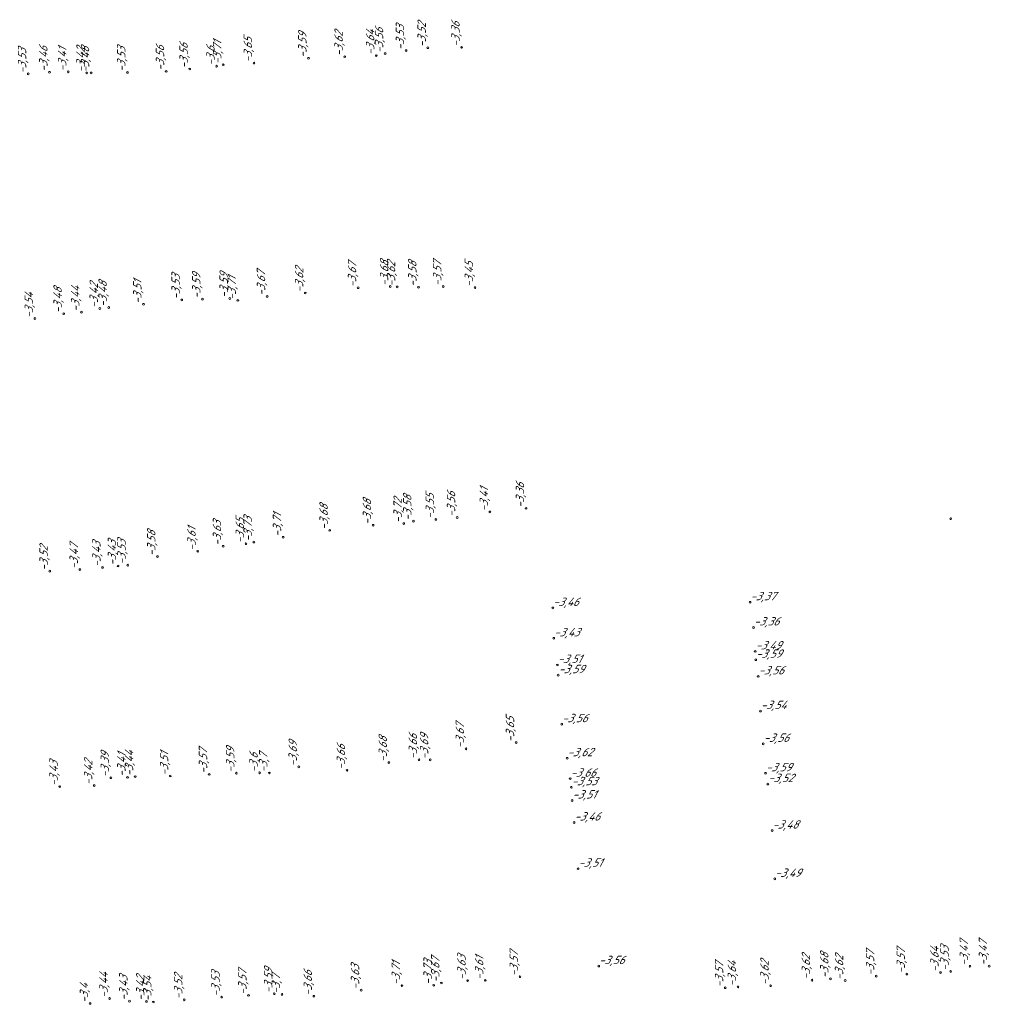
# Model space of a CAD drawing. Header units: metres. Extents: x 162343 to 162665, y 502576 to 502928.
# Tile 23 of 33: x 162351 to 162393, y 502843 to 502885. Entities that reach past the tile are written whole.
import ezdxf

# ---------------------------------------------------------------- set-up
doc = ezdxf.new("R2010")
doc.units = ezdxf.units.M
doc.header["$LTSCALE"] = 0.001
doc.layers.add('B-WE-OG-HOOGTEPUNT-T18', color=7, linetype='Continuous', lineweight=0)
doc.styles.add('Style-Arial', font='arial.ttf')

# ---------------------------------------------------------------- blocks, each defined once
blk = doc.blocks.new('hm_11')
at = {"color": 0, "linetype": 'ByBlock', "lineweight": -2}
blk.add_circle((0, 0), 0.0375, dxfattribs=at)

msp = doc.modelspace()

# ---------------------------------------------------------------- block references
at = {"layer": 'B-WE-OG-HOOGTEPUNT-T18', "rotation": 90}
for p in [(162367.907606, 502883.548781), (162368.838228, 502883.670148), (162370.287834, 502883.687287), (162361.384952, 502883.013138), (162363.72109, 502883.218073), (162365.274673, 502883.286018), (162366.62827, 502883.330649), (162367.010568, 502883.41958), (162352.613457, 502882.618716), (162353.420081, 502882.636747), (162355.953918, 502882.612959), (162357.616793, 502882.657254), (162358.628319, 502882.758904), (162359.780983, 502882.880864), (162360.066678, 502882.943422), (162351.701714, 502882.549658), (162354.207776, 502882.589815), (162354.401727, 502882.58938), (162365.852513, 502873.376149), (162367.226858, 502873.429827), (162367.524516, 502873.412843), (162368.438447, 502873.396291), (162369.50196, 502873.429309), (162370.861586, 502873.384332), (162359.17293, 502872.888167), (162360.346347, 502872.916255), (162361.949008, 502873.006531), (162363.581181, 502873.153874), (162354.773591, 502872.487602), (162355.156409, 502872.530643), (162356.643451, 502872.670138), (162358.286414, 502872.857298), (162360.692181, 502872.837192), (162351.98912, 502872.058402), (162353.225253, 502872.264508), (162353.981665, 502872.328621), (162371.502302, 502863.764564), (162373.052952, 502863.916383), (162366.491412, 502863.193196), (162367.806935, 502863.264126), (162368.221374, 502863.36599), (162369.186678, 502863.444141), (162370.097938, 502863.526133), (162364.632259, 502862.97342), (162361.040394, 502862.399225), (162361.374981, 502862.470058), (162362.635086, 502862.678291), (162358.968325, 502862.075384), (162360.060424, 502862.292131), (162355.966164, 502861.482425), (162357.241609, 502861.849375), (162352.625309, 502861.222489), (162353.916362, 502861.292214), (162354.890104, 502861.38419), (162355.555068, 502861.444545), (162370.476575, 502853.604774), (162372.626425, 502853.872006), (162368.460839, 502853.136752), (162368.942488, 502853.131968), (162363.307613, 502852.832452), (162365.374001, 502852.683718), (162367.168995, 502853.015973), (162355.248602, 502852.363703), (162355.959246, 502852.381917), (162356.287538, 502852.411411), (162357.791625, 502852.437693), (162359.460711, 502852.509832), (162360.627845, 502852.560023), (162361.626527, 502852.574522), (162362.043387, 502852.569774), (162353.050564, 502851.983416), (162354.533212, 502852.02967), (162392.0893, 502844.279595), (162392.910315, 502844.284041), (162372.789661, 502843.830778), (162388.067831, 502843.856678), (162389.383874, 502843.944085), (162390.828515, 502844.010345), (162391.258793, 502844.05894), (162367.729004, 502843.449242), (162369.093704, 502843.464196), (162369.420793, 502843.563603), (162370.546044, 502843.663388), (162371.303041, 502843.675579), (162381.593018, 502843.359832), (162382.141847, 502843.393723), (162383.541001, 502843.445007), (162385.315276, 502843.684864), (162386.104404, 502843.742513), (162386.737502, 502843.67009), (162359.995968, 502842.959468), (162361.148832, 502843.033108), (162362.25484, 502843.102619), (162362.584717, 502843.074094), (162363.952653, 502842.994786), (162365.981136, 502843.256339), (162354.354956, 502842.686256), (162355.192767, 502842.897849), (162356.045, 502842.781729), (162356.769508, 502842.773046), (162357.07061, 502842.749416), (162358.394803, 502842.841399)]:
    msp.add_blockref('hm_11', p, dxfattribs=at)
at = {"layer": 'B-WE-OG-HOOGTEPUNT-T18'}
for p in [(162391.26216, 502863.469819), (162382.658916, 502859.89029), (162374.199183, 502859.646676), (162382.80981, 502858.808391), (162374.239702, 502858.345255), (162382.876925, 502857.785192), (162382.901985, 502857.425455), (162374.396513, 502857.201594), (162374.429419, 502856.763948), (162383.005128, 502856.711653), (162383.103568, 502855.224188), (162374.583443, 502854.661205), (162383.224124, 502853.818112), (162374.81438, 502853.201767), (162374.943441, 502852.325326), (162383.321878, 502852.556733), (162374.993997, 502851.958126), (162383.420528, 502852.094253), (162375.025152, 502851.388028), (162375.11155, 502850.444504), (162383.604354, 502850.099357), (162375.282007, 502848.464948), (162383.716765, 502848.027883), (162376.167465, 502844.286924)]:
    msp.add_blockref('hm_11', p, dxfattribs=at)

# ---------------------------------------------------------------- texts
at = {"layer": 'B-WE-OG-HOOGTEPUNT-T18', "char_height": 0.36, "attachment_point": 7, "rotation": 90, "style": 'Style-Arial'}
for s, insert in [('{\\fNLCS-ISO|b0|i1|c0|p34;\\Q15;\\C256;-3,52}', (162368.838228, 502883.670148)), ('{\\fNLCS-ISO|b0|i1|c0|p34;\\Q15;\\C256;-3,36}', (162370.287834, 502883.687287)), ('{\\fNLCS-ISO|b0|i1|c0|p34;\\Q15;\\C256;-3,59}', (162363.72109, 502883.218073)), ('{\\fNLCS-ISO|b0|i1|c0|p34;\\Q15;\\C256;-3,62}', (162365.274673, 502883.286018)), ('{\\fNLCS-ISO|b0|i1|c0|p34;\\Q15;\\C256;-3,64}', (162366.62827, 502883.330649)), ('{\\fNLCS-ISO|b0|i1|c0|p34;\\Q15;\\C256;-3,56}', (162367.010568, 502883.41958)), ('{\\fNLCS-ISO|b0|i1|c0|p34;\\Q15;\\C256;-3,53}', (162367.907606, 502883.548781)), ('{\\fNLCS-ISO|b0|i1|c0|p34;\\Q15;\\C256;-3,56}', (162358.628319, 502882.758904)), ('{\\fNLCS-ISO|b0|i1|c0|p34;\\Q15;\\C256;-3,71}', (162360.066678, 502882.943422)), ('{\\fNLCS-ISO|b0|i1|c0|p34;\\Q15;\\C256;-3,65}', (162361.384952, 502883.013138)), ('{\\fNLCS-ISO|b0|i1|c0|p34;\\Q15;\\C256;-3,53}', (162351.701714, 502882.549658)), ('{\\fNLCS-ISO|b0|i1|c0|p34;\\Q15;\\C256;-3,46}', (162352.613457, 502882.618716)), ('{\\fNLCS-ISO|b0|i1|c0|p34;\\Q15;\\C256;-3,41}', (162353.420081, 502882.636747)), ('{\\fNLCS-ISO|b0|i1|c0|p34;\\Q15;\\C256;-3,42}', (162354.207776, 502882.589815)), ('{\\fNLCS-ISO|b0|i1|c0|p34;\\Q15;\\C256;-3,48}', (162354.401727, 502882.58938)), ('{\\fNLCS-ISO|b0|i1|c0|p34;\\Q15;\\C256;-3,53}', (162355.953918, 502882.612959)), ('{\\fNLCS-ISO|b0|i1|c0|p34;\\Q15;\\C256;-3,56}', (162357.616793, 502882.657254)), ('{\\fNLCS-ISO|b0|i1|c0|p34;\\Q15;\\C256;-3,6}', (162359.780983, 502882.880864)), ('{\\fNLCS-ISO|b0|i1|c0|p34;\\Q15;\\C256;-3,68}', (162367.226858, 502873.429827)), ('{\\fNLCS-ISO|b0|i1|c0|p34;\\Q15;\\C256;-3,57}', (162369.50196, 502873.429309)), ('{\\fNLCS-ISO|b0|i1|c0|p34;\\Q15;\\C256;-3,67}', (162361.949008, 502873.006531)), ('{\\fNLCS-ISO|b0|i1|c0|p34;\\Q15;\\C256;-3,62}', (162363.581181, 502873.153874)), ('{\\fNLCS-ISO|b0|i1|c0|p34;\\Q15;\\C256;-3,67}', (162365.852513, 502873.376149)), ('{\\fNLCS-ISO|b0|i1|c0|p34;\\Q15;\\C256;-3,62}', (162367.524516, 502873.412843)), ('{\\fNLCS-ISO|b0|i1|c0|p34;\\Q15;\\C256;-3,58}', (162368.438447, 502873.396291)), ('{\\fNLCS-ISO|b0|i1|c0|p34;\\Q15;\\C256;-3,45}', (162370.861586, 502873.384332)), ('{\\fNLCS-ISO|b0|i1|c0|p34;\\Q15;\\C256;-3,51}', (162356.643451, 502872.670138)), ('{\\fNLCS-ISO|b0|i1|c0|p34;\\Q15;\\C256;-3,53}', (162358.286414, 502872.857298)), ('{\\fNLCS-ISO|b0|i1|c0|p34;\\Q15;\\C256;-3,59}', (162359.17293, 502872.888167)), ('{\\fNLCS-ISO|b0|i1|c0|p34;\\Q15;\\C256;-3,59}', (162360.346347, 502872.916255)), ('{\\fNLCS-ISO|b0|i1|c0|p34;\\Q15;\\C256;-3,71}', (162360.692181, 502872.837192)), ('{\\fNLCS-ISO|b0|i1|c0|p34;\\Q15;\\C256;-3,48}', (162353.225253, 502872.264508)), ('{\\fNLCS-ISO|b0|i1|c0|p34;\\Q15;\\C256;-3,44}', (162353.981665, 502872.328621)), ('{\\fNLCS-ISO|b0|i1|c0|p34;\\Q15;\\C256;-3,42}', (162354.773591, 502872.487602)), ('{\\fNLCS-ISO|b0|i1|c0|p34;\\Q15;\\C256;-3,48}', (162355.156409, 502872.530643)), ('{\\fNLCS-ISO|b0|i1|c0|p34;\\Q15;\\C256;-3,54}', (162351.98912, 502872.058402)), ('{\\fNLCS-ISO|b0|i1|c0|p34;\\Q15;\\C256;-3,36}', (162373.052952, 502863.916383)), ('{\\fNLCS-ISO|b0|i1|c0|p34;\\Q15;\\C256;-3,58}', (162368.221374, 502863.36599)), ('{\\fNLCS-ISO|b0|i1|c0|p34;\\Q15;\\C256;-3,55}', (162369.186678, 502863.444141)), ('{\\fNLCS-ISO|b0|i1|c0|p34;\\Q15;\\C256;-3,56}', (162370.097938, 502863.526133)), ('{\\fNLCS-ISO|b0|i1|c0|p34;\\Q15;\\C256;-3,41}', (162371.502302, 502863.764564)), ('{\\fNLCS-ISO|b0|i1|c0|p34;\\Q15;\\C256;-3,68}', (162364.632259, 502862.97342)), ('{\\fNLCS-ISO|b0|i1|c0|p34;\\Q15;\\C256;-3,68}', (162366.491412, 502863.193196)), ('{\\fNLCS-ISO|b0|i1|c0|p34;\\Q15;\\C256;-3,72}', (162367.806935, 502863.264126)), ('{\\fNLCS-ISO|b0|i1|c0|p34;\\Q15;\\C256;-3,73}', (162361.374981, 502862.470058)), ('{\\fNLCS-ISO|b0|i1|c0|p34;\\Q15;\\C256;-3,71}', (162362.635086, 502862.678291)), ('{\\fNLCS-ISO|b0|i1|c0|p34;\\Q15;\\C256;-3,63}', (162360.060424, 502862.292131)), ('{\\fNLCS-ISO|b0|i1|c0|p34;\\Q15;\\C256;-3,65}', (162361.040394, 502862.399225)), ('{\\fNLCS-ISO|b0|i1|c0|p34;\\Q15;\\C256;-3,58}', (162357.241609, 502861.849375)), ('{\\fNLCS-ISO|b0|i1|c0|p34;\\Q15;\\C256;-3,61}', (162358.968325, 502862.075384)), ('{\\fNLCS-ISO|b0|i1|c0|p34;\\Q15;\\C256;-3,52}', (162352.625309, 502861.222489)), ('{\\fNLCS-ISO|b0|i1|c0|p34;\\Q15;\\C256;-3,47}', (162353.916362, 502861.292214)), ('{\\fNLCS-ISO|b0|i1|c0|p34;\\Q15;\\C256;-3,43}', (162354.890104, 502861.38419)), ('{\\fNLCS-ISO|b0|i1|c0|p34;\\Q15;\\C256;-3,43}', (162355.555068, 502861.444545)), ('{\\fNLCS-ISO|b0|i1|c0|p34;\\Q15;\\C256;-3,53}', (162355.966164, 502861.482425)), ('{\\fNLCS-ISO|b0|i1|c0|p34;\\Q15;\\C256;-3,67}', (162370.476575, 502853.604774)), ('{\\fNLCS-ISO|b0|i1|c0|p34;\\Q15;\\C256;-3,65}', (162372.626425, 502853.872006)), ('{\\fNLCS-ISO|b0|i1|c0|p34;\\Q15;\\C256;-3,69}', (162363.307613, 502852.832452)), ('{\\fNLCS-ISO|b0|i1|c0|p34;\\Q15;\\C256;-3,68}', (162367.168995, 502853.015973)), ('{\\fNLCS-ISO|b0|i1|c0|p34;\\Q15;\\C256;-3,66}', (162368.460839, 502853.136752)), ('{\\fNLCS-ISO|b0|i1|c0|p34;\\Q15;\\C256;-3,69}', (162368.942488, 502853.131968)), ('{\\fNLCS-ISO|b0|i1|c0|p34;\\Q15;\\C256;-3,39}', (162355.248602, 502852.363703)), ('{\\fNLCS-ISO|b0|i1|c0|p34;\\Q15;\\C256;-3,41}', (162355.959246, 502852.381917)), ('{\\fNLCS-ISO|b0|i1|c0|p34;\\Q15;\\C256;-3,44}', (162356.287538, 502852.411411)), ('{\\fNLCS-ISO|b0|i1|c0|p34;\\Q15;\\C256;-3,51}', (162357.791625, 502852.437693)), ('{\\fNLCS-ISO|b0|i1|c0|p34;\\Q15;\\C256;-3,57}', (162359.460711, 502852.509832)), ('{\\fNLCS-ISO|b0|i1|c0|p34;\\Q15;\\C256;-3,59}', (162360.627845, 502852.560023)), ('{\\fNLCS-ISO|b0|i1|c0|p34;\\Q15;\\C256;-3,7}', (162362.043387, 502852.569774)), ('{\\fNLCS-ISO|b0|i1|c0|p34;\\Q15;\\C256;-3,66}', (162365.374001, 502852.683718)), ('{\\fNLCS-ISO|b0|i1|c0|p34;\\Q15;\\C256;-3,43}', (162353.050564, 502851.983416)), ('{\\fNLCS-ISO|b0|i1|c0|p34;\\Q15;\\C256;-3,42}', (162354.533212, 502852.02967)), ('{\\fNLCS-ISO|b0|i1|c0|p34;\\Q15;\\C256;-3,6}', (162361.626527, 502852.574522)), ('{\\fNLCS-ISO|b0|i1|c0|p34;\\Q15;\\C256;-3,47}', (162392.0893, 502844.279595)), ('{\\fNLCS-ISO|b0|i1|c0|p34;\\Q15;\\C256;-3,47}', (162392.910315, 502844.284041)), ('{\\fNLCS-ISO|b0|i1|c0|p34;\\Q15;\\C256;-3,57}', (162388.067831, 502843.856678)), ('{\\fNLCS-ISO|b0|i1|c0|p34;\\Q15;\\C256;-3,57}', (162389.383874, 502843.944085)), ('{\\fNLCS-ISO|b0|i1|c0|p34;\\Q15;\\C256;-3,64}', (162390.828515, 502844.010345)), ('{\\fNLCS-ISO|b0|i1|c0|p34;\\Q15;\\C256;-3,53}', (162391.258793, 502844.05894)), ('{\\fNLCS-ISO|b0|i1|c0|p34;\\Q15;\\C256;-3,73}', (162369.093704, 502843.464196)), ('{\\fNLCS-ISO|b0|i1|c0|p34;\\Q15;\\C256;-3,67}', (162369.420793, 502843.563603)), ('{\\fNLCS-ISO|b0|i1|c0|p34;\\Q15;\\C256;-3,63}', (162370.546044, 502843.663388)), ('{\\fNLCS-ISO|b0|i1|c0|p34;\\Q15;\\C256;-3,61}', (162371.303041, 502843.675579)), ('{\\fNLCS-ISO|b0|i1|c0|p34;\\Q15;\\C256;-3,57}', (162372.789661, 502843.830778)), ('{\\fNLCS-ISO|b0|i1|c0|p34;\\Q15;\\C256;-3,62}', (162385.315276, 502843.684864)), ('{\\fNLCS-ISO|b0|i1|c0|p34;\\Q15;\\C256;-3,68}', (162386.104404, 502843.742513)), ('{\\fNLCS-ISO|b0|i1|c0|p34;\\Q15;\\C256;-3,62}', (162386.737502, 502843.67009)), ('{\\fNLCS-ISO|b0|i1|c0|p34;\\Q15;\\C256;-3,57}', (162361.148832, 502843.033108)), ('{\\fNLCS-ISO|b0|i1|c0|p34;\\Q15;\\C256;-3,59}', (162362.25484, 502843.102619)), ('{\\fNLCS-ISO|b0|i1|c0|p34;\\Q15;\\C256;-3,63}', (162365.981136, 502843.256339)), ('{\\fNLCS-ISO|b0|i1|c0|p34;\\Q15;\\C256;-3,71}', (162367.729004, 502843.449242)), ('{\\fNLCS-ISO|b0|i1|c0|p34;\\Q15;\\C256;-3,57}', (162381.593018, 502843.359832)), ('{\\fNLCS-ISO|b0|i1|c0|p34;\\Q15;\\C256;-3,64}', (162382.141847, 502843.393723)), ('{\\fNLCS-ISO|b0|i1|c0|p34;\\Q15;\\C256;-3,62}', (162383.541001, 502843.445007)), ('{\\fNLCS-ISO|b0|i1|c0|p34;\\Q15;\\C256;-3,44}', (162355.192767, 502842.897849)), ('{\\fNLCS-ISO|b0|i1|c0|p34;\\Q15;\\C256;-3,43}', (162356.045, 502842.781729)), ('{\\fNLCS-ISO|b0|i1|c0|p34;\\Q15;\\C256;-3,42}', (162356.769508, 502842.773046)), ('{\\fNLCS-ISO|b0|i1|c0|p34;\\Q15;\\C256;-3,54}', (162357.07061, 502842.749416)), ('{\\fNLCS-ISO|b0|i1|c0|p34;\\Q15;\\C256;-3,52}', (162358.394803, 502842.841399)), ('{\\fNLCS-ISO|b0|i1|c0|p34;\\Q15;\\C256;-3,53}', (162359.995968, 502842.959468)), ('{\\fNLCS-ISO|b0|i1|c0|p34;\\Q15;\\C256;-3,7}', (162362.584717, 502843.074094)), ('{\\fNLCS-ISO|b0|i1|c0|p34;\\Q15;\\C256;-3,66}', (162363.952653, 502842.994786)), ('{\\fNLCS-ISO|b0|i1|c0|p34;\\Q15;\\C256;-3,4}', (162354.354956, 502842.686256))]:
    msp.add_mtext(s, dxfattribs=dict(at, insert=insert))
at = {"layer": 'B-WE-OG-HOOGTEPUNT-T18', "char_height": 0.36, "attachment_point": 7, "style": 'Style-Arial'}
for s, insert in [('{\\fNLCS-ISO|b0|i1|c0|p34;\\Q15;\\C256;-3,37}', (162382.658916, 502859.89029)), ('{\\fNLCS-ISO|b0|i1|c0|p34;\\Q15;\\C256;-3,46}', (162374.199183, 502859.646676)), ('{\\fNLCS-ISO|b0|i1|c0|p34;\\Q15;\\C256;-3,36}', (162382.80981, 502858.808391)), ('{\\fNLCS-ISO|b0|i1|c0|p34;\\Q15;\\C256;-3,43}', (162374.239702, 502858.345255)), ('{\\fNLCS-ISO|b0|i1|c0|p34;\\Q15;\\C256;-3,49}', (162382.876925, 502857.785192)), ('{\\fNLCS-ISO|b0|i1|c0|p34;\\Q15;\\C256;-3,59}', (162382.901985, 502857.425455)), ('{\\fNLCS-ISO|b0|i1|c0|p34;\\Q15;\\C256;-3,51}', (162374.396513, 502857.201594)), ('{\\fNLCS-ISO|b0|i1|c0|p34;\\Q15;\\C256;-3,59}', (162374.429419, 502856.763948)), ('{\\fNLCS-ISO|b0|i1|c0|p34;\\Q15;\\C256;-3,56}', (162383.005128, 502856.711653)), ('{\\fNLCS-ISO|b0|i1|c0|p34;\\Q15;\\C256;-3,54}', (162383.103568, 502855.224188)), ('{\\fNLCS-ISO|b0|i1|c0|p34;\\Q15;\\C256;-3,56}', (162374.583443, 502854.661205)), ('{\\fNLCS-ISO|b0|i1|c0|p34;\\Q15;\\C256;-3,56}', (162383.224124, 502853.818112)), ('{\\fNLCS-ISO|b0|i1|c0|p34;\\Q15;\\C256;-3,62}', (162374.81438, 502853.201767)), ('{\\fNLCS-ISO|b0|i1|c0|p34;\\Q15;\\C256;-3,66}', (162374.943441, 502852.325326)), ('{\\fNLCS-ISO|b0|i1|c0|p34;\\Q15;\\C256;-3,59}', (162383.321878, 502852.556733)), ('{\\fNLCS-ISO|b0|i1|c0|p34;\\Q15;\\C256;-3,53}', (162374.993997, 502851.958126)), ('{\\fNLCS-ISO|b0|i1|c0|p34;\\Q15;\\C256;-3,52}', (162383.420528, 502852.094253)), ('{\\fNLCS-ISO|b0|i1|c0|p34;\\Q15;\\C256;-3,51}', (162375.025152, 502851.388028)), ('{\\fNLCS-ISO|b0|i1|c0|p34;\\Q15;\\C256;-3,46}', (162375.11155, 502850.444504)), ('{\\fNLCS-ISO|b0|i1|c0|p34;\\Q15;\\C256;-3,48}', (162383.604354, 502850.099357)), ('{\\fNLCS-ISO|b0|i1|c0|p34;\\Q15;\\C256;-3,51}', (162375.282007, 502848.464948)), ('{\\fNLCS-ISO|b0|i1|c0|p34;\\Q15;\\C256;-3,49}', (162383.716765, 502848.027883)), ('{\\fNLCS-ISO|b0|i1|c0|p34;\\Q15;\\C256;-3,56}', (162376.167465, 502844.286924))]:
    msp.add_mtext(s, dxfattribs=dict(at, insert=insert))

doc.saveas('drawing.dxf')
